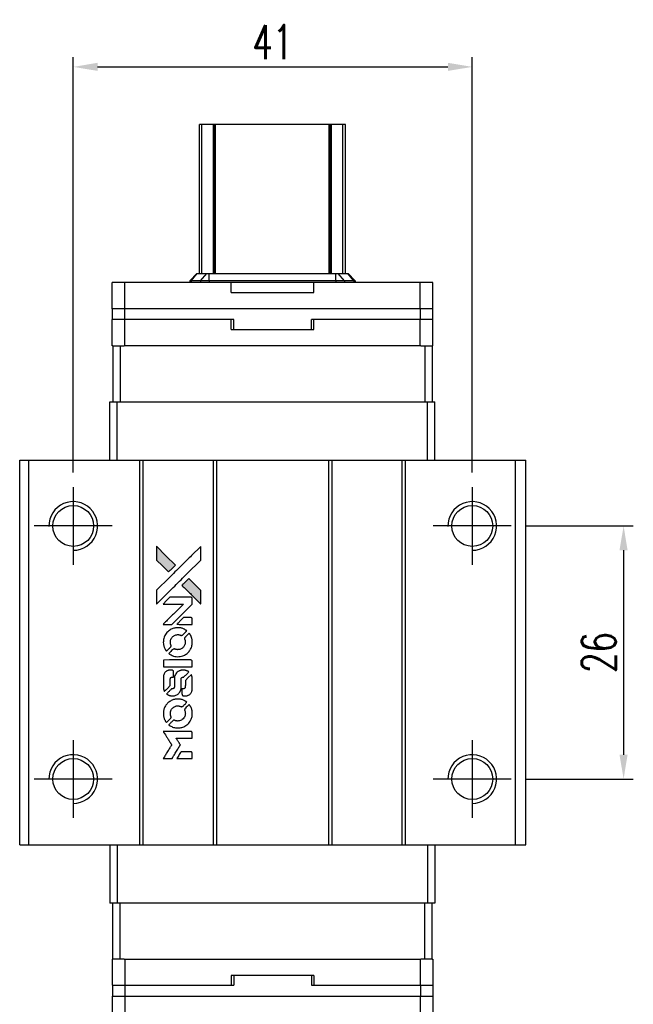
# Model space of a CAD drawing. Header units: millimetres. Extents: x 953 to 1208, y 90 to 298.
# Tile 2 of 3: x 968 to 1031, y 196 to 298. Entities that reach past the tile are written whole.
import ezdxf

# ---------------------------------------------------------------- set-up
doc = ezdxf.new("R2010")
doc.units = ezdxf.units.MM
doc.header["$LTSCALE"] = 0.1
doc.layers.get('0').update_dxf_attribs({"linetype": 'CONTINUOUS'})
doc.layers.get('Defpoints').update_dxf_attribs({"linetype": 'CONTINUOUS'})
doc.styles.add('DIM-7', font='SIMPLEX.shx', dxfattribs={"width": 0.7, "bigfont": 'chineset.shx'})
doc.dimstyles.new('CNS', dxfattribs={"dimtxt": 3.5, "dimasz": 2.5, "dimexe": 1, "dimexo": 1.5, "dimgap": 0.09, "dimtad": 0, "dimdsep": 46, "dimtxsty": 'DIM-7', "dimcen": 0.09, "dimclrd": 1, "dimclre": 1, "dimclrt": 4, "dimadec": 0, "dimazin": 0, "dimtfac": 1, "dimtix": 1, "dimtmove": 2, "dimatfit": 3, "dimfxl": 1, "dimtvp": 0.971429, "dimtolj": 1, "dimarcsym": 0})

# ---------------------------------------------------------------- blocks, each defined once
blk = doc.blocks.new('*D145')
at = {"color": 7, "lineweight": -2}
for p, q in [((973.32, 251.05), (973.32, 293.72)), ((1014.32, 251.05), (1014.32, 293.72)), ((975.82, 292.72), (1011.82, 292.72))]:
    blk.add_line(p, q, dxfattribs=at)
at = {"color": 7}
for points in [[(975.82, 293.14), (975.82, 292.31), (973.32, 292.72)], [(1011.82, 293.14), (1011.82, 292.31), (1014.32, 292.72)]]:
    blk.add_solid(points, dxfattribs=at)
at = {"layer": 'Defpoints', "color": 0}
for p in [(1014.32, 292.72), (973.32, 249.55), (1014.32, 249.55)]:
    blk.add_point(p, dxfattribs=at)
at = {"color": 7, "insert": (993.82, 295.27), "char_height": 3.5, "attachment_point": 5, "style": 'DIM-7'}
blk.add_mtext('\\A1;41', dxfattribs=at)
blk = doc.blocks.new('*D146')
at = {"color": 7, "lineweight": -2}
for p, q in [((1019.82, 245.55), (1030.87, 245.55)), ((1029.87, 243.05), (1029.87, 222.05)), ((1019.82, 219.55), (1030.87, 219.55))]:
    blk.add_line(p, q, dxfattribs=at)
at = {"color": 7}
for points in [[(1029.45, 243.05), (1030.28, 243.05), (1029.87, 245.55)], [(1029.45, 222.05), (1030.28, 222.05), (1029.87, 219.55)]]:
    blk.add_solid(points, dxfattribs=at)
at = {"layer": 'Defpoints', "color": 0}
for p in [(1018.32, 245.55), (1018.32, 219.55), (1029.87, 219.55)]:
    blk.add_point(p, dxfattribs=at)
at = {"color": 7, "insert": (1027.32, 232.55), "char_height": 3.5, "attachment_point": 5, "rotation": 90, "style": 'DIM-7'}
blk.add_mtext('\\A1;26', dxfattribs=at)
blk = doc.blocks.new('A$Cee72cd77')
at = {"linetype": 'Continuous'}
h = blk.add_hatch(color=256, dxfattribs=at)
h.dxf.hatch_style = 1
h.paths.add_polyline_path([(0, 21.81), (0, 21.1), (0, 20.4), (0.61, 19.79, 0.000288), (0.85, 19.56, 0.000479), (1.04, 19.36, 0.000013), (1.22, 19.19, 0.197177), (1.23, 19.18, 0.197497), (1.23, 19.19, 0.00004), (1.33, 19.29, 0.000834), (1.45, 19.4, 0.000506), (1.58, 19.53), (1.93, 19.88), (0.96, 20.84)])
h.paths.add_polyline_path([(3.3, 18.51), (2.95, 18.16, 0.000476), (2.82, 18.02, 0.000789), (2.7, 17.91, 0.000035), (2.6, 17.81, 0.19758), (2.6, 17.8, 0.198396), (2.6, 17.8, 0.000019), (2.74, 17.66, 0.000582), (2.89, 17.51, 0.000351), (3.08, 17.33, 0.000108), (3.85, 16.56, 0.000692), (4.24, 16.17, 0.000077), (4.52, 15.9, 0.197527), (4.52, 15.89, 0.410181), (4.53, 15.9, 0.000493), (4.53, 16.04, 0.002424), (4.53, 16.24, 0.000529), (4.53, 16.58), (4.53, 17.27), (3.92, 17.89)])
for points in [[(0.61, 19.79, 0.000288), (0.85, 19.56, 0.000479), (1.04, 19.36, 0.000013), (1.22, 19.19, 0.197177), (1.23, 19.18, 0.197497), (1.23, 19.19, 0.00004), (1.33, 19.29, 0.000836), (1.45, 19.4, 0.000505), (1.58, 19.53), (1.93, 19.88), (0.96, 20.84), (0, 21.81), (0, 21.1), (0, 20.4)], [(0.85, 16.72, -0.000056), (1.27, 17.14, -0.000021), (1.86, 17.73, -0.000021), (2.51, 18.38, -0.000025), (3.11, 18.98), (4.53, 20.4), (4.53, 21.1), (4.53, 21.8), (3.58, 20.85, 0.000274), (3.12, 20.4, 0.000123), (2.52, 19.8, 0.000121), (1.88, 19.17, 0.000165), (1.31, 18.6), (0, 17.29), (0, 16.58), (0, 15.87)], [(3.08, 17.33, 0.000108), (3.85, 16.56, 0.000692), (4.24, 16.17, 0.000077), (4.52, 15.9, 0.197527), (4.52, 15.89, 0.410182), (4.53, 15.9, 0.000493), (4.53, 16.04, 0.002424), (4.53, 16.24, 0.000529), (4.53, 16.58), (4.53, 17.27), (3.92, 17.89), (3.3, 18.51), (2.95, 18.16, 0.000476), (2.82, 18.02, 0.000789), (2.7, 17.91, 0.000035), (2.6, 17.81, 0.19758), (2.6, 17.8, 0.198396), (2.6, 17.8, 0.000019), (2.74, 17.66, 0.000582), (2.89, 17.51, 0.000351)], [(1.12, 13.79), (1.57, 13.79), (2.62, 14.84), (3.66, 15.88), (3.66, 16.17, 0.0008), (3.66, 16.36, 0.010795), (3.65, 16.43, 0.030495), (3.65, 16.47, 0.080372), (3.64, 16.49, 0.03816), (3.63, 16.52, 0.041799), (3.61, 16.54, 0.042486), (3.58, 16.56, 0.042078), (3.56, 16.57, 0.099276), (3.52, 16.58, 0.003302), (3.38, 16.58, 0.002586), (3.13, 16.58, 0.000204), (2.45, 16.58), (1.37, 16.58), (1.02, 16.23), (0.68, 15.88), (1.72, 15.88), (2.75, 15.87), (1.73, 14.85, 0.000253), (1.33, 14.46, 0.000412), (1, 14.12, 0.000041), (0.7, 13.83, 0.041338), (0.69, 13.81), (0.67, 13.79)], [(2.87, 13.79), (3.66, 13.79), (3.66, 14.09), (3.66, 14.38), (3.64, 14.41, 0.03146), (3.62, 14.43, 0.026444), (3.61, 14.44, 0.026444), (3.6, 14.46, 0.031457), (3.58, 14.47), (3.55, 14.49), (3.16, 14.49), (2.77, 14.49), (2.43, 14.15, 0.000745), (2.3, 14.02, 0.001228), (2.19, 13.9, 0.000087), (2.09, 13.8, 0.195134), (2.09, 13.8, 0.412117), (2.09, 13.8, 0.000048), (2.32, 13.79, 0.00109), (2.57, 13.79, 0.000653)], [(0.69, 11.8, 0.023681), (0.71, 11.67, 0.022402), (0.74, 11.55, 0.021929), (0.79, 11.43, 0.020503), (0.84, 11.31, 0.013745), (0.88, 11.24, 0.009767), (0.92, 11.16, 0.009658), (0.96, 11.09, 0.027804), (1, 11.05), (1.01, 11.03), (1.23, 11.25, 0.002053), (1.34, 11.35, 0.006738), (1.4, 11.43, 0.007826), (1.45, 11.48, 0.063909), (1.47, 11.5, 0.061532), (1.48, 11.54, 0.068674), (1.48, 11.58, 0.052072), (1.48, 11.63, 0.019648), (1.46, 11.69, -0.018366), (1.43, 11.77, -0.0288), (1.42, 11.84, -0.029061), (1.41, 11.91, -0.019155), (1.41, 11.99, -0.053809), (1.44, 12.16, -0.058833), (1.5, 12.32, -0.058566), (1.6, 12.47, -0.052525), (1.73, 12.59, -0.044733), (1.84, 12.65, -0.040573), (1.96, 12.7, -0.041123), (2.09, 12.73, -0.04951), (2.22, 12.74, -0.017369), (2.28, 12.73, -0.024255), (2.33, 12.72, -0.023787), (2.38, 12.71, -0.015798), (2.44, 12.68, 0.010631), (2.47, 12.67, 0.033653), (2.5, 12.66, 0.037806), (2.52, 12.66, 0.016307), (2.55, 12.66, 0.068179), (2.62, 12.67, 0.095747), (2.67, 12.69, 0.033418), (2.74, 12.75, 0.002133), (2.92, 12.94, 0.001452), (3.02, 13.05, 0.012393), (3.07, 13.1, 0.020479), (3.09, 13.13, 0.344362), (3.09, 13.14, 0.074287), (3.07, 13.16, 0.005454), (2.98, 13.21, 0.008391), (2.9, 13.26, 0.017097), (2.83, 13.3, 0.027375), (2.69, 13.36, 0.02835), (2.55, 13.4, 0.027723), (2.39, 13.43, 0.023913), (2.23, 13.44, 0.027047), (2.04, 13.44, 0.031685), (1.86, 13.41, 0.032425), (1.68, 13.36, 0.031013), (1.51, 13.29, 0.037914), (1.31, 13.17, 0.040153), (1.14, 13.03, 0.039834), (0.99, 12.86, 0.036173), (0.86, 12.66, 0.040752), (0.77, 12.46, 0.035885), (0.71, 12.24, 0.035491), (0.69, 12.02, 0.037615)], [(1.3, 10.75, 0.018008), (1.36, 10.71, 0.009842), (1.45, 10.67, 0.009807), (1.53, 10.62, 0.015716), (1.6, 10.59, 0.048467), (1.87, 10.5, 0.045841), (2.15, 10.47, 0.046006), (2.43, 10.49, 0.049638), (2.7, 10.56, 0.064819), (3.05, 10.74, 0.06695), (3.33, 11.01, 0.066691), (3.54, 11.34, 0.063505), (3.65, 11.72, 0.03135), (3.66, 11.81, 0.010439), (3.66, 11.96, 0.010391), (3.66, 12.1, 0.032408), (3.65, 12.19, 0.015696), (3.63, 12.31, 0.018095), (3.6, 12.41, 0.018551), (3.56, 12.51, 0.018352), (3.52, 12.61, 0.015568), (3.48, 12.68, 0.009832), (3.44, 12.75, 0.009795), (3.4, 12.82, 0.023727), (3.36, 12.87), (3.34, 12.88), (3.13, 12.67, 0.001528), (3.01, 12.55, 0.010022), (2.95, 12.49, 0.019586), (2.91, 12.45, 0.061865), (2.89, 12.42, 0.055054), (2.88, 12.37, 0.061607), (2.88, 12.33, 0.048725), (2.88, 12.27, 0.020221), (2.9, 12.2, -0.017722), (2.93, 12.13, -0.02685), (2.94, 12.06, -0.02759), (2.94, 11.99, -0.020233), (2.94, 11.92, -0.04793), (2.92, 11.77, -0.048386), (2.88, 11.64, -0.047866), (2.8, 11.51, -0.044964), (2.7, 11.4, -0.04333), (2.59, 11.31, -0.050921), (2.46, 11.24, -0.051473), (2.33, 11.2, -0.0459), (2.18, 11.19, -0.019014), (2.11, 11.19, -0.024114), (2.05, 11.2, -0.025081), (1.99, 11.21, -0.023892), (1.93, 11.23, 0.008624), (1.88, 11.25, 0.026486), (1.85, 11.26, 0.035074), (1.82, 11.26, 0.02756), (1.79, 11.26, 0.087163), (1.74, 11.25, 0.073291), (1.69, 11.23, 0.028074), (1.62, 11.17, 0.002594), (1.47, 11.01), (1.25, 10.79)], [(2.17, 9.43), (3.66, 9.43), (3.66, 9.72), (3.66, 10.01), (3.64, 10.05, 0.071429), (3.62, 10.08, 0.054799), (3.59, 10.1, 0.053585), (3.55, 10.12, 0.060698), (3.52, 10.13, 0.033975), (3.46, 10.13, 0.000112), (2.7, 10.13, 0.000726), (1.96, 10.13, 0.001084), (1.32, 10.13), (0.69, 10.12), (0.69, 9.77), (0.69, 9.43)], [(0.69, 7.25, 0.018538), (0.7, 7.21, 0.010695), (0.71, 7.15, 0.01068), (0.72, 7.1, 0.017678), (0.73, 7.06, 0.013849), (0.75, 7.01, 0.011814), (0.77, 6.96, 0.004513), (0.79, 6.91, 0.290035), (0.8, 6.9, 0.196418), (0.81, 6.9, 0.000124), (0.89, 6.99, 0.001477), (0.99, 7.09, 0.000898), (1.1, 7.2), (1.4, 7.5), (1.4, 7.87, -0.001471), (1.4, 8.15, -0.028714), (1.41, 8.23, -0.097073), (1.43, 8.28, -0.084199), (1.46, 8.32, -0.042698), (1.49, 8.34, -0.053912), (1.51, 8.36, -0.051004), (1.55, 8.36, -0.032967), (1.58, 8.37, 0.00807), (1.6, 8.37, 0.003023), (1.63, 8.37, 0.002994), (1.66, 8.37, 0.003629), (1.68, 8.37), (1.75, 8.37), (1.75, 8.66, 0.001618), (1.75, 8.79, 0.005206), (1.75, 8.88, 0.00535), (1.74, 8.95, 0.060675), (1.74, 8.97, 0.048484), (1.73, 8.98, 0.02389), (1.72, 9, 0.022812), (1.71, 9.02, 0.02462), (1.7, 9.03, 0.061781), (1.66, 9.06, 0.080179), (1.62, 9.08, 0.048561), (1.57, 9.08, 0.010021), (1.47, 9.09, 0.016602), (1.34, 9.08, 0.031409), (1.23, 9.07, 0.036474), (1.14, 9.04, 0.03439), (1.05, 9, 0.065928), (0.91, 8.91, 0.069066), (0.8, 8.78, 0.065697), (0.73, 8.62, 0.051559), (0.69, 8.43, 0.020904), (0.69, 8.33, 0.000451), (0.69, 7.84, 0.000419), (0.69, 7.35, 0.022759)], [(1.08, 6.6, 0.023289), (1.15, 6.56, 0.026845), (1.22, 6.52, 0.026047), (1.3, 6.49, 0.019751), (1.38, 6.47, 0.013249), (1.43, 6.46, 0.025169), (1.47, 6.45, 0.016532), (1.52, 6.45, 0.002937), (1.62, 6.45, 0.003317), (1.7, 6.45, 0.011808), (1.75, 6.45, 0.01777), (1.79, 6.46, 0.021476), (1.83, 6.46, 0.04325), (1.99, 6.51, 0.045753), (2.13, 6.59, 0.04649), (2.26, 6.68, 0.047672), (2.36, 6.8, 0.025315), (2.39, 6.86, 0.015208), (2.43, 6.92, 0.01512), (2.46, 6.99, 0.022488), (2.48, 7.05, 0.027857), (2.51, 7.14, 0.034138), (2.52, 7.23, 0.014286), (2.52, 7.37, 0.00124), (2.52, 7.71, -0.00103), (2.52, 7.93, -0.002552), (2.53, 8.08, -0.001594), (2.53, 8.2, -0.047676), (2.53, 8.23, -0.085307), (2.55, 8.28, -0.097789), (2.59, 8.32, -0.085947), (2.64, 8.35, -0.051339), (2.71, 8.36, 0.014634), (2.73, 8.37, 0.015028), (2.76, 8.37, 0.014927), (2.78, 8.37, 0.059415), (2.79, 8.38, 0.070595), (2.81, 8.4, 0.00028), (3.06, 8.64, 0.000111), (3.32, 8.9, 0.200239), (3.32, 8.91, 0.268906), (3.32, 8.91, 0.001866), (3.25, 8.95, 0.007532), (3.2, 8.98, 0.017818), (3.15, 9, 0.013256), (3.1, 9.02, 0.011636), (3.05, 9.04, 0.011528), (2.99, 9.06, 0.012303), (2.94, 9.07, 0.0423), (2.85, 9.08, 0.013657), (2.73, 9.08, 0.013857), (2.6, 9.08, 0.037428), (2.51, 9.07, 0.014927), (2.45, 9.05, 0.0122), (2.39, 9.03, 0.012518), (2.33, 9.01, 0.023062), (2.28, 8.99, 0.065961), (2.12, 8.88, 0.06055), (1.98, 8.72, 0.059676), (1.88, 8.53, 0.060497), (1.83, 8.33, 0.025683), (1.83, 8.29, 0.001528), (1.83, 8.16, 0.002124), (1.82, 7.99, 0.001173), (1.82, 7.78, -0.000809), (1.82, 7.43, -0.017164), (1.82, 7.32, -0.063931), (1.81, 7.27, -0.108429), (1.78, 7.23, -0.052941), (1.76, 7.2, -0.063675), (1.73, 7.19, -0.050562), (1.69, 7.18, -0.020337), (1.64, 7.17, 0.009897), (1.6, 7.17, 0.016482), (1.58, 7.17, 0.019019), (1.56, 7.16, 0.06043), (1.54, 7.16, 0.076267), (1.51, 7.13, 0.00054), (1.28, 6.9, 0.000307), (1.04, 6.66, 0.142594), (1.03, 6.64, 0.232419), (1.04, 6.64, 0.022995), (1.05, 6.63, 0.024627), (1.06, 6.62, 0.015407)], [(2.61, 6.56, 0.065483), (2.63, 6.53, 0.053271), (2.66, 6.5, 0.052018), (2.69, 6.47, 0.0556), (2.73, 6.45, 0.036839), (2.75, 6.45, 0.026922), (2.78, 6.44, 0.016905), (2.82, 6.44, 0.004317), (2.88, 6.44, 0.016369), (3, 6.45, 0.029936), (3.11, 6.46, 0.03418), (3.2, 6.48, 0.031327), (3.29, 6.52, 0.046935), (3.4, 6.59, 0.054053), (3.49, 6.67, 0.053701), (3.56, 6.77, 0.045364), (3.61, 6.89, 0.032479), (3.64, 7, 0.03386), (3.65, 7.11, 0.013578), (3.66, 7.28, 0.001155), (3.66, 7.71, 0.000413), (3.66, 8.08, 0.005008), (3.65, 8.23, 0.013199), (3.65, 8.31, 0.033956), (3.64, 8.37, 0.013909), (3.63, 8.43, 0.010864), (3.61, 8.49, 0.010938), (3.59, 8.55, 0.028702), (3.57, 8.59), (3.55, 8.62), (3.25, 8.32), (2.95, 8.02), (2.95, 7.67, -0.001504), (2.95, 7.52, -0.00328), (2.94, 7.41, -0.001901), (2.94, 7.32, -0.061333), (2.94, 7.3, -0.063621), (2.93, 7.27, -0.048633), (2.91, 7.24, -0.046769), (2.88, 7.21, -0.047961), (2.85, 7.19, -0.02678), (2.82, 7.18, -0.050957), (2.8, 7.17, -0.029398), (2.77, 7.17, -0.00401), (2.7, 7.17), (2.6, 7.16), (2.6, 6.88, 0.001061), (2.6, 6.71, 0.009147), (2.6, 6.64, 0.020721), (2.61, 6.6, 0.051619)], [(0.69, 4.47, 0.024131), (0.71, 4.35, 0.022344), (0.75, 4.22, 0.021883), (0.79, 4.09, 0.020884), (0.85, 3.97, 0.010669), (0.88, 3.89, 0.010389), (0.92, 3.82, 0.010913), (0.96, 3.76, 0.022227), (1, 3.71), (1.01, 3.7), (1.23, 3.92, 0.002452), (1.32, 4.01, 0.003628), (1.39, 4.09, 0.001662), (1.46, 4.16, 0.070159), (1.47, 4.17, 0.047671), (1.47, 4.19, 0.018624), (1.48, 4.2, 0.017921), (1.48, 4.22, 0.018804), (1.48, 4.25, 0.018255), (1.48, 4.27, 0.041312), (1.48, 4.29, 0.037164), (1.47, 4.32, 0.012342), (1.46, 4.35, -0.015101), (1.44, 4.42, -0.035998), (1.42, 4.48, -0.033244), (1.41, 4.54, -0.011249), (1.41, 4.63, -0.004059), (1.41, 4.71, -0.019693), (1.41, 4.75, -0.027943), (1.42, 4.78, -0.014411), (1.43, 4.83, -0.033089), (1.46, 4.93, -0.033887), (1.51, 5.02, -0.034021), (1.57, 5.11, -0.033942), (1.64, 5.19, -0.02816), (1.72, 5.26, -0.035032), (1.81, 5.31, -0.035269), (1.89, 5.35, -0.029196), (1.99, 5.39, -0.037862), (2.11, 5.41, -0.043657), (2.22, 5.41, -0.043064), (2.33, 5.39, -0.035184), (2.45, 5.35, 0.033699), (2.5, 5.34, 0.052815), (2.55, 5.33, 0.059167), (2.6, 5.33, 0.058972), (2.64, 5.35, 0.059208), (2.67, 5.37, 0.021125), (2.72, 5.4, 0.008691), (2.78, 5.47, 0.000851), (2.95, 5.64, 0.001873), (3.03, 5.73, 0.013884), (3.07, 5.77, 0.022355), (3.09, 5.79, 0.341453), (3.09, 5.8, 0.073011), (3.07, 5.83, 0.004587), (2.99, 5.88, 0.00748), (2.91, 5.93, 0.016837), (2.84, 5.96, 0.028606), (2.69, 6.03, 0.031352), (2.53, 6.08, 0.031004), (2.37, 6.11, 0.0268), (2.19, 6.12, 0.026698), (2.01, 6.11, 0.03002), (1.83, 6.08, 0.030357), (1.67, 6.03, 0.028554), (1.5, 5.96, 0.062944), (1.2, 5.75, 0.062206), (0.95, 5.48, 0.062448), (0.78, 5.15, 0.064355), (0.69, 4.8, 0.017377), (0.69, 4.73, 0.008369), (0.69, 4.64, 0.008367), (0.69, 4.54, 0.01757)], [(1.3, 3.43, 0.064158), (1.64, 3.24, 0.06356), (2.02, 3.15, 0.064004), (2.41, 3.16, 0.066747), (2.78, 3.27, 0.04321), (3.01, 3.39, 0.044737), (3.21, 3.55, 0.044901), (3.38, 3.75, 0.044184), (3.52, 3.97, 0.026293), (3.59, 4.14, 0.033344), (3.64, 4.31, 0.033227), (3.66, 4.48, 0.025815), (3.66, 4.66, 0.023119), (3.65, 4.84, 0.031044), (3.62, 5, 0.031337), (3.58, 5.15, 0.024258), (3.5, 5.31, 0.015622), (3.47, 5.37, 0.008495), (3.43, 5.43, 0.008415), (3.39, 5.5, 0.020814), (3.36, 5.54), (3.34, 5.56), (3.13, 5.35, 0.002843), (2.97, 5.19, 0.033917), (2.91, 5.12, 0.087906), (2.89, 5.07, 0.073302), (2.88, 5.01, 0.022047), (2.88, 4.98, 0.026465), (2.88, 4.96, 0.022233), (2.89, 4.93, 0.009985), (2.9, 4.89, -0.039011), (2.94, 4.75, -0.044398), (2.95, 4.62, -0.045096), (2.93, 4.48, -0.04265), (2.9, 4.35, -0.071154), (2.79, 4.17, -0.068827), (2.64, 4.02, -0.068713), (2.46, 3.91, -0.070507), (2.25, 3.86, -0.028605), (2.16, 3.86, -0.031418), (2.07, 3.86, -0.031044), (1.99, 3.88, -0.02668), (1.9, 3.91, 0.038913), (1.85, 3.93, 0.043732), (1.8, 3.93, 0.047754), (1.75, 3.93, 0.075756), (1.72, 3.92, 0.07294), (1.7, 3.91, 0.003456), (1.64, 3.85, 0.005023), (1.56, 3.78, 0.002422), (1.47, 3.69, 0.000819), (1.38, 3.6, 0.001349), (1.31, 3.53, 0.0001), (1.25, 3.47, 0.205335), (1.25, 3.47, 0.219821), (1.25, 3.46, 0.002494), (1.26, 3.45, 0.007089), (1.28, 3.44, 0.004494)], [(1.13, 0), (1.58, 0), (1.65, 0.12, -0.000297), (1.7, 0.2, -0.000037), (1.8, 0.36, -0.000043), (1.92, 0.56, -0.000036), (2.05, 0.77, 0.000044), (2.17, 0.97, 0.000063), (2.28, 1.15, 0.000035), (2.38, 1.3, 0.0009), (2.4, 1.35), (2.44, 1.4), (2.39, 1.48, 0.001175), (2.36, 1.53, 0.000208), (2.31, 1.61, 0.000225), (2.25, 1.71, 0.000203), (2.18, 1.82, -0.000711), (2.12, 1.91, -0.001119), (2.07, 2, -0.000263), (2.02, 2.07, -0.04589), (2.02, 2.08, -0.519312), (2.02, 2.09, -0.001914), (2.15, 2.09, -0.003124), (2.34, 2.09, -0.000285), (2.84, 2.09), (3.66, 2.09), (3.66, 2.38, 0.001727), (3.66, 2.59, 0.025279), (3.66, 2.66, 0.073886), (3.64, 2.7, 0.07426), (3.62, 2.74, 0.03264), (3.61, 2.75, 0.01784), (3.6, 2.76, 0.017712), (3.59, 2.77, 0.026854), (3.57, 2.77), (3.55, 2.79), (2.11, 2.79), (0.68, 2.79), (0.69, 2.78, -0.004595), (0.7, 2.77, -0.00016), (0.72, 2.72, -0.000298), (0.75, 2.67, -0.000208), (0.79, 2.61, 0.000986), (0.9, 2.44, 0.00025), (1.07, 2.17, 0.000268), (1.26, 1.87, 0.000436), (1.41, 1.62, -0.002932), (1.46, 1.54, -0.004718), (1.51, 1.47, -0.001113), (1.54, 1.4, -0.227179), (1.54, 1.4, -0.045982), (1.54, 1.39, -0.000145), (1.49, 1.31, -0.000825), (1.43, 1.21, -0.000517), (1.36, 1.1, 0.000056), (1.13, 0.72, 0.000289), (1, 0.51, 0.000481), (0.9, 0.36, 0.000418), (0.8, 0.19), (0.68, 0)], [(2.87, 0), (3.66, 0), (3.66, 0.29, 0.000842), (3.66, 0.47, 0.010591), (3.66, 0.54, 0.028995), (3.65, 0.58, 0.069543), (3.65, 0.61, 0.051063), (3.63, 0.63, 0.039932), (3.61, 0.66, 0.039414), (3.58, 0.68, 0.045845), (3.56, 0.69, 0.094811), (3.53, 0.7, 0.007124), (3.45, 0.7, 0.004713), (3.32, 0.7, 0.000534), (3.02, 0.7), (2.51, 0.7), (2.46, 0.63, 0.000828), (2.33, 0.42, 0.000879), (2.2, 0.21, 0.000048), (2.08, 0.01, 0.137596), (2.08, 0, 0.413028), (2.08, 0, 0.000016), (2.31, 0, 0.000623), (2.57, 0, 0.000374)]]:
    blk.add_lwpolyline(points, format="xyb", close=True)

msp = doc.modelspace()

# ---------------------------------------------------------------- linework, layer by layer
at = {"color": 7, "linetype": 'Continuous', "lineweight": 25}
for p, q in [((986.535, 286.801), (986.284, 286.801)), ((986.284, 271.491), (986.284, 286.801)), ((986.284, 286.801), (986.284, 286.801)), ((986.284, 271.491), (986.284, 286.801)), ((987.724, 286.801), (986.535, 286.801)), ((986.535, 271.491), (986.535, 286.801)), ((987.809, 286.801), (987.724, 286.801)), ((987.724, 271.491), (987.724, 286.801)), ((987.934, 286.801), (987.809, 286.801)), ((987.809, 271.491), (987.809, 286.801)), ((987.934, 271.491), (987.934, 286.801)), ((999.634, 286.801), (987.934, 286.801)), ((999.758, 286.801), (999.634, 286.801)), ((999.634, 271.491), (999.634, 286.801)), ((999.844, 286.801), (999.758, 286.801)), ((999.758, 271.491), (999.758, 286.801)), ((1001.032, 286.801), (999.844, 286.801)), ((999.844, 271.491), (999.844, 286.801)), ((1001.032, 271.491), (1001.032, 286.801)), ((1001.284, 271.491), (1001.284, 286.801)), ((1001.284, 271.491), (1001.284, 286.801)), ((985.294, 270.751), (986.034, 271.491)), ((985.421, 270.751), (986.067, 271.491)), ((986.034, 271.491), (986.067, 271.491)), ((986.067, 271.491), (987.048, 271.491)), ((986.402, 270.751), (987.048, 271.491)), ((987.048, 271.491), (987.275, 271.491)), ((987.275, 270.751), (987.275, 271.491)), ((987.275, 271.491), (1000.313, 271.491)), ((1000.313, 270.751), (1000.313, 271.491)), ((1000.313, 271.491), (1000.54, 271.491)), ((1001.185, 270.751), (1000.54, 271.491)), ((1000.54, 271.491), (1001.521, 271.491)), ((1002.166, 270.751), (1001.521, 271.491)), ((1001.521, 271.491), (1001.554, 271.491)), ((1002.294, 270.751), (1001.554, 271.491)), ((977.319, 267.851), (977.319, 270.551)), ((978.62, 270.551), (977.319, 270.551)), ((978.62, 267.851), (978.62, 270.551)), ((989.544, 270.551), (978.62, 270.551)), ((985.421, 270.751), (985.294, 270.751)), ((985.294, 270.751), (985.294, 270.551)), ((986.402, 270.751), (985.421, 270.751)), ((985.421, 270.751), (985.421, 270.551)), ((987.275, 270.751), (986.402, 270.751)), ((986.402, 270.751), (986.402, 270.551)), ((1000.313, 270.751), (987.275, 270.751)), ((987.275, 270.751), (987.275, 270.551)), ((989.544, 269.551), (989.544, 270.551)), ((998.044, 269.551), (998.044, 270.551)), ((1008.967, 270.551), (998.044, 270.551)), ((1001.185, 270.751), (1000.313, 270.751)), ((1000.313, 270.751), (1000.313, 270.551)), ((1001.185, 270.751), (1001.185, 270.551)), ((1002.166, 270.751), (1001.185, 270.751)), ((1002.166, 270.751), (1002.166, 270.551)), ((1002.294, 270.751), (1002.166, 270.751)), ((1002.294, 270.751), (1002.294, 270.551)), ((1008.967, 267.851), (1008.967, 270.551)), ((1010.269, 270.551), (1008.967, 270.551)), ((1010.269, 267.851), (1010.269, 270.551)), ((989.544, 269.551), (998.044, 269.551)), ((978.62, 267.851), (977.319, 267.851)), ((977.356, 266.751), (977.356, 267.851)), ((978.606, 266.751), (978.606, 267.851)), ((1008.967, 267.851), (978.62, 267.851)), ((1008.994, 267.851), (1008.967, 267.851)), ((1009.006, 267.851), (1008.994, 267.851)), ((1009.006, 266.751), (1009.006, 267.851)), ((1010.256, 267.851), (1009.006, 267.851)), ((1010.256, 266.751), (1010.256, 267.851)), ((1010.269, 267.851), (1010.256, 267.851)), ((977.319, 264.051), (977.319, 266.751)), ((978.62, 266.751), (977.319, 266.751)), ((978.62, 264.051), (978.62, 266.751)), ((989.544, 266.751), (978.62, 266.751)), ((989.806, 266.751), (989.544, 266.751)), ((989.544, 265.751), (989.544, 266.751)), ((989.806, 265.751), (989.806, 266.751)), ((998.044, 266.751), (997.806, 266.751)), ((997.806, 265.751), (997.806, 266.751)), ((998.044, 265.751), (998.044, 266.751)), ((1008.967, 266.751), (998.044, 266.751)), ((1008.967, 264.051), (1008.967, 266.751)), ((1008.994, 266.751), (1008.967, 266.751)), ((1009.006, 266.751), (1008.994, 266.751)), ((1010.256, 266.751), (1009.006, 266.751)), ((1010.269, 266.751), (1010.256, 266.751)), ((1010.269, 264.051), (1010.269, 266.751)), ((989.544, 265.751), (998.044, 265.751)), ((977.384, 264.051), (977.319, 264.051)), ((977.384, 264.051), (977.384, 258.301)), ((977.384, 264.051), (978.134, 264.051)), ((978.134, 264.051), (978.134, 258.301)), ((978.134, 264.051), (978.544, 264.051)), ((978.62, 264.051), (978.544, 264.051)), ((1008.967, 264.051), (978.62, 264.051)), ((1009.044, 264.051), (1008.967, 264.051)), ((1009.044, 264.051), (1009.434, 264.051)), ((1009.434, 264.051), (1009.434, 258.301)), ((1009.434, 264.051), (1010.184, 264.051)), ((1010.269, 264.051), (1010.184, 264.051)), ((1010.184, 264.051), (1010.184, 258.301)), ((977.084, 252.301), (977.084, 258.301)), ((977.084, 258.301), (977.842, 258.301)), ((977.842, 252.301), (977.842, 258.301)), ((977.842, 258.301), (1009.726, 258.301)), ((1009.726, 252.301), (1009.726, 258.301)), ((1009.726, 258.301), (1010.484, 258.301)), ((1010.484, 252.301), (1010.484, 258.301)), ((967.819, 252.301), (980.169, 252.301)), ((967.819, 212.801), (967.819, 252.301)), ((968.769, 212.801), (968.769, 252.301)), ((980.169, 212.801), (980.169, 252.301)), ((980.169, 252.301), (980.519, 252.301)), ((980.519, 212.801), (980.519, 252.301)), ((980.519, 252.301), (987.719, 252.301)), ((987.719, 212.801), (987.719, 252.301)), ((987.719, 252.301), (988.069, 252.301)), ((988.069, 212.801), (988.069, 252.301)), ((988.069, 252.301), (999.569, 252.301)), ((999.569, 212.801), (999.569, 252.301)), ((999.569, 252.301), (999.919, 252.301)), ((999.919, 212.801), (999.919, 252.301)), ((999.919, 252.301), (1007.119, 252.301)), ((1007.119, 212.801), (1007.119, 252.301)), ((1007.119, 252.301), (1007.469, 252.301)), ((1007.469, 212.801), (1007.469, 252.301)), ((1007.469, 252.301), (1018.769, 252.301)), ((1018.769, 212.801), (1018.769, 252.301)), ((1018.769, 252.301), (1019.819, 252.301)), ((1019.819, 212.801), (1019.819, 252.301)), ((967.819, 212.801), (968.769, 212.801)), ((968.769, 212.801), (980.169, 212.801)), ((977.084, 212.801), (977.084, 206.801)), ((977.842, 212.801), (977.842, 206.801)), ((980.169, 212.801), (980.519, 212.801)), ((980.519, 212.801), (987.719, 212.801)), ((987.719, 212.801), (988.069, 212.801)), ((988.069, 212.801), (999.569, 212.801)), ((999.569, 212.801), (999.919, 212.801)), ((999.919, 212.801), (1007.119, 212.801)), ((1007.119, 212.801), (1007.469, 212.801)), ((1007.469, 212.801), (1018.769, 212.801)), ((1009.726, 212.801), (1009.726, 206.801)), ((1010.484, 212.801), (1010.484, 206.801)), ((1018.769, 212.801), (1019.819, 212.801)), ((977.842, 206.801), (977.084, 206.801)), ((977.384, 201.051), (977.384, 206.801)), ((1009.726, 206.801), (977.842, 206.801)), ((978.134, 201.051), (978.134, 206.801)), ((1009.434, 201.051), (1009.434, 206.801)), ((1010.484, 206.801), (1009.726, 206.801)), ((1010.184, 201.051), (1010.184, 206.801)), ((977.319, 201.051), (977.319, 198.351)), ((977.319, 201.051), (977.384, 201.051)), ((978.134, 201.051), (977.384, 201.051)), ((978.544, 201.051), (978.134, 201.051)), ((978.544, 201.051), (978.62, 201.051)), ((978.62, 201.051), (978.62, 198.351)), ((978.62, 201.051), (1008.967, 201.051)), ((1008.967, 201.051), (1008.967, 198.351)), ((1008.967, 201.051), (1009.044, 201.051)), ((1009.434, 201.051), (1009.044, 201.051)), ((1010.184, 201.051), (1009.434, 201.051)), ((1010.184, 201.051), (1010.269, 201.051)), ((1010.269, 201.051), (1010.269, 198.351)), ((989.544, 199.351), (989.544, 198.351)), ((998.044, 199.351), (989.544, 199.351)), ((989.806, 199.351), (989.806, 198.351)), ((997.806, 199.351), (997.806, 198.351)), ((998.044, 199.351), (998.044, 198.351)), ((977.319, 198.351), (978.62, 198.351)), ((977.356, 198.351), (977.356, 197.251)), ((978.606, 198.351), (978.606, 197.251)), ((978.62, 198.351), (989.544, 198.351)), ((989.544, 198.351), (989.806, 198.351)), ((997.806, 198.351), (998.044, 198.351)), ((998.044, 198.351), (1008.967, 198.351)), ((1008.967, 198.351), (1008.994, 198.351)), ((1008.994, 198.351), (1009.006, 198.351)), ((1009.006, 198.351), (1009.006, 197.251)), ((1009.006, 198.351), (1010.256, 198.351)), ((1010.256, 198.351), (1010.256, 197.251)), ((1010.256, 198.351), (1010.269, 198.351)), ((977.334, 197.251), (977.334, 194.551)), ((977.334, 197.251), (977.356, 197.251)), ((977.356, 197.251), (978.606, 197.251)), ((978.606, 197.251), (978.607, 197.251)), ((978.607, 197.251), (978.635, 197.251)), ((978.635, 197.251), (978.635, 194.551)), ((978.635, 197.251), (1008.982, 197.251)), ((1008.982, 197.251), (1008.982, 194.551)), ((1008.982, 197.251), (1010.284, 197.251)), ((1010.284, 197.251), (1010.284, 194.551))]:
    msp.add_line(p, q, dxfattribs=at)
for p, q in [((973.319, 249.551), (973.319, 241.551)), ((1014.319, 249.551), (1014.319, 241.551)), ((977.319, 245.551), (969.319, 245.551)), ((1018.319, 245.551), (1010.319, 245.551)), ((973.319, 223.551), (973.319, 215.551)), ((1014.319, 223.551), (1014.319, 215.551)), ((977.319, 219.551), (969.319, 219.551)), ((1018.319, 219.551), (1010.319, 219.551))]:
    msp.add_line(p, q)
for centre in [(973.319, 245.551), (1014.319, 245.551), (973.319, 219.551), (1014.319, 219.551)]:
    msp.add_circle(centre, 2.1, dxfattribs=at)
for centre in [(973.319, 245.551), (1014.319, 245.551), (973.319, 219.551), (1014.319, 219.551)]:
    msp.add_arc(centre, 2.5, 270, 180.88374, dxfattribs=at)
for points, knots in [([(1001.284, 286.801), (1001.284, 286.801), (1001.26, 286.801), (1001.165, 286.801), (1001.096, 286.801), (1001.032, 286.801)], [0, 0, 0, 0, 0.5, 0.5, 1, 1, 1, 1]), ([(998.044, 270.551), (998.044, 270.551), (997.94, 270.551), (997.51, 270.551), (997.183, 270.551), (996.587, 270.551), (996.371, 270.551), (996.034, 270.551), (995.92, 270.551), (995.684, 270.551), (995.562, 270.551), (994.931, 270.551), (994.363, 270.551), (993.224, 270.551), (992.657, 270.551), (992.026, 270.551), (991.903, 270.551), (991.667, 270.551), (991.554, 270.551), (991.217, 270.551), (991.001, 270.551), (990.405, 270.551), (990.078, 270.551), (989.647, 270.551), (989.544, 270.551), (989.544, 270.551)], [0, 0, 0, 0, 0.125, 0.125, 0.25, 0.25, 0.3125, 0.3125, 0.34375, 0.34375, 0.375, 0.375, 0.5, 0.5, 0.625, 0.625, 0.65625, 0.65625, 0.6875, 0.6875, 0.75, 0.75, 0.875, 0.875, 1, 1, 1, 1])]:
    msp.add_open_spline(points, degree=3, knots=knots, dxfattribs=at)

# ---------------------------------------------------------------- block references
msp.add_blockref('A$Cee72cd77', (981.889, 221.651))

# ---------------------------------------------------------------- dimensions: what is measured, and where the dimension line sits
at = {"color": 7}
dim = msp.add_linear_dim(base=(1014.319, 292.723), p1=(973.319, 249.551), p2=(1014.319, 249.551), dimstyle='CNS', override={"dimgap": 0.8, "dimtad": 1, "dimclrd": 7, "dimclre": 7, "dimclrt": 7, "dimadec": 2, "dimazin": 2, "dimtmove": 1}, dxfattribs=at)
dim.commit()
dim.dimension.update_dxf_attribs({"geometry": '*D145', "text_midpoint": (993.819, 295.273)})
dim = msp.add_linear_dim(base=(1029.867, 219.551), p1=(1018.319, 245.551), p2=(1018.319, 219.551), angle=90, dimstyle='CNS', override={"dimgap": 0.8, "dimtad": 1, "dimclrd": 7, "dimclre": 7, "dimclrt": 7, "dimadec": 2, "dimazin": 2, "dimtmove": 1}, dxfattribs=at)
dim.commit()
dim.dimension.update_dxf_attribs({"geometry": '*D146', "text_midpoint": (1027.317, 232.551)})

doc.saveas('drawing.dxf')
